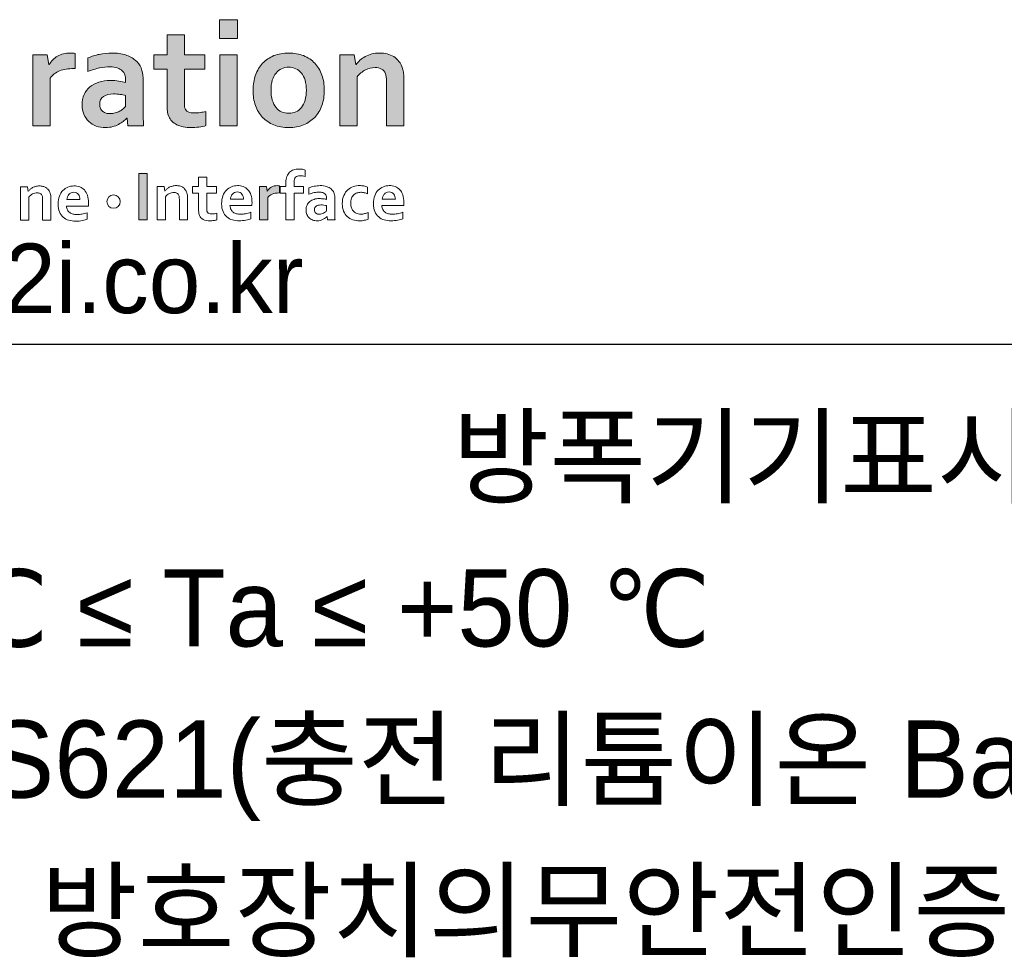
# Model space of a CAD drawing. Header units: millimetres. Extents: x 0 to 1189, y 0 to 841.
# Tile 25 of 50: x 801 to 816, y 448 to 462. Entities that reach past the tile are written whole.
import ezdxf

# ---------------------------------------------------------------- set-up
doc = ezdxf.new("R2010")
doc.units = ezdxf.units.MM
doc.header["$LTSCALE"] = 65.395
doc.layers.get('0').update_dxf_attribs({"linetype": 'CONTINUOUS'})
doc.layers.add('레이어 1', color=7, linetype='CONTINUOUS')
doc.styles.get("Standard").update_dxf_attribs({"font": 'gothic.ttf'})

msp = doc.modelspace()

# ---------------------------------------------------------------- hatches: boundary and pattern name
at = {"layer": '레이어 1'}
h = msp.add_hatch(color=256, dxfattribs=at)
h.dxf.hatch_style = 2
h.paths.add_polyline_path([(804.53, 462.499), (804.807, 462.499), (804.807, 462.213), (804.53, 462.213)])
h = msp.add_hatch(color=256, dxfattribs=at)
h.dxf.hatch_style = 2
edge = h.paths.add_edge_path()
edge.add_spline(control_points=[(804.324, 460.888), (804.295, 460.879), (804.259, 460.873), (804.218, 460.866), (804.177, 460.861), (804.138, 460.859), (804.103, 460.859), (804.013, 460.859), (803.939, 460.873), (803.881, 460.901), (803.823, 460.931), (803.782, 460.974), (803.759, 461.029), (803.741, 461.068), (803.733, 461.122), (803.733, 461.189), (803.733, 461.189), (803.733, 461.749), (803.733, 461.749), (803.733, 461.749), (803.532, 461.749), (803.532, 461.749), (803.532, 461.749), (803.532, 461.966), (803.532, 461.966), (803.532, 461.966), (803.733, 461.966), (803.733, 461.966), (803.733, 461.966), (803.733, 462.267), (803.733, 462.267), (803.733, 462.267), (803.997, 462.267), (803.997, 462.267), (803.997, 462.267), (803.997, 461.966), (803.997, 461.966), (803.997, 461.966), (804.309, 461.966), (804.309, 461.966), (804.309, 461.966), (804.309, 461.749), (804.309, 461.749), (804.309, 461.749), (803.997, 461.749), (803.997, 461.749), (803.997, 461.749), (803.997, 461.223), (803.997, 461.223), (803.997, 461.182), (804.003, 461.151), (804.016, 461.131), (804.039, 461.097), (804.082, 461.08), (804.148, 461.08), (804.179, 461.08), (804.209, 461.083), (804.239, 461.088), (804.269, 461.092), (804.297, 461.097), (804.324, 461.104), (804.324, 461.104), (804.324, 460.888), (804.324, 460.888)], knot_values=[0, 0, 0, 0, 1, 1, 1, 2, 2, 2, 3, 3, 3, 4, 4, 4, 5, 5, 5, 6, 6, 6, 7, 7, 7, 8, 8, 8, 9, 9, 9, 10, 10, 10, 11, 11, 11, 12, 12, 12, 13, 13, 13, 14, 14, 14, 15, 15, 15, 16, 16, 16, 17, 17, 17, 18, 18, 18, 19, 19, 19, 20, 20, 20, 21, 21, 21, 21], degree=3, periodic=0)
h = msp.add_hatch(color=256, dxfattribs=at)
h.dxf.hatch_style = 2
edge = h.paths.add_edge_path()
edge.add_spline(control_points=[(802.335, 461.756), (802.335, 461.756), (802.313, 461.756), (802.313, 461.756), (802.232, 461.756), (802.161, 461.744), (802.099, 461.721), (802.038, 461.696), (801.991, 461.659), (801.958, 461.61), (801.958, 461.61), (801.958, 460.886), (801.958, 460.886), (801.958, 460.886), (801.693, 460.886), (801.693, 460.886), (801.693, 460.886), (801.693, 461.966), (801.693, 461.966), (801.693, 461.966), (801.912, 461.966), (801.912, 461.966), (801.912, 461.966), (801.936, 461.816), (801.936, 461.816), (801.936, 461.816), (801.941, 461.816), (801.941, 461.816), (801.973, 461.87), (802.015, 461.913), (802.069, 461.946), (802.124, 461.976), (802.19, 461.992), (802.266, 461.992), (802.293, 461.992), (802.316, 461.99), (802.335, 461.987), (802.335, 461.987), (802.335, 461.756), (802.335, 461.756)], knot_values=[0, 0, 0, 0, 1, 1, 1, 2, 2, 2, 3, 3, 3, 4, 4, 4, 5, 5, 5, 6, 6, 6, 7, 7, 7, 8, 8, 8, 9, 9, 9, 10, 10, 10, 11, 11, 11, 12, 12, 12, 13, 13, 13, 13], degree=3, periodic=0)
h = msp.add_hatch(color=256, dxfattribs=at)
h.dxf.hatch_style = 2
edge = h.paths.add_edge_path()
edge.add_spline(control_points=[(803.126, 461.001), (803.126, 461.001), (803.121, 461.001), (803.121, 461.001), (803.106, 460.985), (803.089, 460.969), (803.068, 460.953), (803.047, 460.936), (803.024, 460.922), (802.997, 460.907), (802.97, 460.892), (802.94, 460.881), (802.908, 460.873), (802.875, 460.863), (802.84, 460.859), (802.802, 460.859), (802.751, 460.859), (802.703, 460.866), (802.658, 460.882), (802.613, 460.898), (802.575, 460.922), (802.543, 460.952), (802.512, 460.981), (802.487, 461.017), (802.469, 461.06), (802.451, 461.103), (802.441, 461.151), (802.441, 461.204), (802.441, 461.262), (802.451, 461.314), (802.473, 461.359), (802.494, 461.406), (802.523, 461.445), (802.561, 461.476), (802.599, 461.508), (802.644, 461.532), (802.697, 461.549), (802.75, 461.566), (802.808, 461.574), (802.872, 461.574), (802.919, 461.574), (802.962, 461.571), (803.001, 461.566), (803.04, 461.56), (803.075, 461.553), (803.104, 461.545), (803.104, 461.545), (803.104, 461.588), (803.104, 461.588), (803.104, 461.614), (803.1, 461.637), (803.092, 461.661), (803.083, 461.684), (803.069, 461.705), (803.05, 461.723), (803.032, 461.742), (803.007, 461.756), (802.977, 461.767), (802.946, 461.777), (802.909, 461.783), (802.866, 461.783), (802.812, 461.783), (802.758, 461.777), (802.705, 461.765), (802.651, 461.753), (802.593, 461.735), (802.531, 461.712), (802.531, 461.712), (802.531, 461.918), (802.531, 461.918), (802.586, 461.941), (802.643, 461.96), (802.703, 461.972), (802.764, 461.985), (802.829, 461.992), (802.895, 461.992), (802.974, 461.992), (803.043, 461.983), (803.102, 461.963), (803.161, 461.945), (803.21, 461.918), (803.25, 461.883), (803.29, 461.85), (803.319, 461.81), (803.339, 461.765), (803.359, 461.717), (803.369, 461.668), (803.369, 461.614), (803.369, 461.614), (803.369, 461.207), (803.369, 461.207), (803.369, 461.135), (803.369, 461.075), (803.371, 461.024), (803.372, 460.972), (803.374, 460.927), (803.375, 460.886), (803.375, 460.886), (803.138, 460.886), (803.138, 460.886), (803.138, 460.886), (803.126, 461.001), (803.126, 461.001)], knot_values=[0, 0, 0, 0, 1, 1, 1, 2, 2, 2, 3, 3, 3, 4, 4, 4, 5, 5, 5, 6, 6, 6, 7, 7, 7, 8, 8, 8, 9, 9, 9, 10, 10, 10, 11, 11, 11, 12, 12, 12, 13, 13, 13, 14, 14, 14, 15, 15, 15, 16, 16, 16, 17, 17, 17, 18, 18, 18, 19, 19, 19, 20, 20, 20, 21, 21, 21, 22, 22, 22, 23, 23, 23, 24, 24, 24, 25, 25, 25, 26, 26, 26, 27, 27, 27, 28, 28, 28, 29, 29, 29, 30, 30, 30, 31, 31, 31, 32, 32, 32, 33, 33, 33, 34, 34, 34, 34], degree=3, periodic=0)
edge = h.paths.add_edge_path()
edge.add_spline(control_points=[(803.104, 461.346), (803.079, 461.352), (803.05, 461.358), (803.018, 461.363), (802.985, 461.367), (802.952, 461.37), (802.919, 461.37), (802.854, 461.37), (802.803, 461.356), (802.766, 461.33), (802.728, 461.306), (802.709, 461.266), (802.709, 461.214), (802.709, 461.189), (802.714, 461.168), (802.722, 461.15), (802.73, 461.131), (802.742, 461.116), (802.756, 461.104), (802.772, 461.093), (802.789, 461.084), (802.808, 461.077), (802.827, 461.071), (802.847, 461.07), (802.869, 461.07), (802.895, 461.07), (802.921, 461.072), (802.944, 461.08), (802.968, 461.086), (802.99, 461.096), (803.01, 461.106), (803.031, 461.117), (803.048, 461.128), (803.064, 461.142), (803.081, 461.156), (803.093, 461.169), (803.104, 461.181), (803.104, 461.181), (803.104, 461.346), (803.104, 461.346)], knot_values=[0, 0, 0, 0, 1, 1, 1, 2, 2, 2, 3, 3, 3, 4, 4, 4, 5, 5, 5, 6, 6, 6, 7, 7, 7, 8, 8, 8, 9, 9, 9, 10, 10, 10, 11, 11, 11, 12, 12, 12, 13, 13, 13, 13], degree=3, periodic=0)
h = msp.add_hatch(color=256, dxfattribs=at)
h.dxf.hatch_style = 2
h.paths.add_polyline_path([(804.537, 461.966), (804.801, 461.966), (804.801, 460.886), (804.537, 460.886)])
h = msp.add_hatch(color=256, dxfattribs=at)
h.dxf.hatch_style = 2
edge = h.paths.add_edge_path()
edge.add_spline(control_points=[(806.126, 461.426), (806.126, 461.341), (806.114, 461.264), (806.088, 461.194), (806.063, 461.123), (806.027, 461.064), (805.98, 461.014), (805.933, 460.965), (805.877, 460.927), (805.809, 460.899), (805.742, 460.873), (805.668, 460.859), (805.586, 460.859), (805.501, 460.859), (805.425, 460.873), (805.357, 460.899), (805.29, 460.927), (805.234, 460.965), (805.186, 461.014), (805.139, 461.064), (805.104, 461.123), (805.079, 461.194), (805.054, 461.264), (805.042, 461.341), (805.042, 461.426), (805.042, 461.51), (805.054, 461.587), (805.08, 461.657), (805.105, 461.727), (805.141, 461.787), (805.188, 461.836), (805.235, 461.886), (805.292, 461.924), (805.359, 461.952), (805.426, 461.979), (805.501, 461.992), (805.583, 461.992), (805.668, 461.992), (805.744, 461.979), (805.811, 461.952), (805.878, 461.924), (805.935, 461.886), (805.982, 461.836), (806.028, 461.787), (806.064, 461.727), (806.089, 461.657), (806.114, 461.587), (806.126, 461.51), (806.126, 461.426)], knot_values=[0, 0, 0, 0, 1, 1, 1, 2, 2, 2, 3, 3, 3, 4, 4, 4, 5, 5, 5, 6, 6, 6, 7, 7, 7, 8, 8, 8, 9, 9, 9, 10, 10, 10, 11, 11, 11, 12, 12, 12, 13, 13, 13, 14, 14, 14, 15, 15, 15, 16, 16, 16, 16], degree=3, periodic=0)
edge = h.paths.add_edge_path()
edge.add_spline(control_points=[(805.853, 461.426), (805.853, 461.482), (805.847, 461.532), (805.833, 461.577), (805.82, 461.621), (805.802, 461.657), (805.778, 461.687), (805.754, 461.716), (805.726, 461.739), (805.692, 461.754), (805.659, 461.769), (805.622, 461.776), (805.583, 461.776), (805.544, 461.776), (805.509, 461.769), (805.476, 461.754), (805.443, 461.739), (805.414, 461.716), (805.391, 461.687), (805.367, 461.657), (805.348, 461.621), (805.335, 461.577), (805.321, 461.532), (805.315, 461.482), (805.315, 461.426), (805.315, 461.368), (805.321, 461.318), (805.335, 461.274), (805.348, 461.23), (805.367, 461.194), (805.391, 461.164), (805.415, 461.135), (805.443, 461.112), (805.477, 461.097), (805.509, 461.082), (805.546, 461.075), (805.586, 461.075), (805.625, 461.075), (805.66, 461.082), (805.693, 461.097), (805.726, 461.112), (805.754, 461.135), (805.778, 461.164), (805.802, 461.194), (805.82, 461.23), (805.833, 461.274), (805.847, 461.318), (805.853, 461.368), (805.853, 461.426)], knot_values=[0, 0, 0, 0, 1, 1, 1, 2, 2, 2, 3, 3, 3, 4, 4, 4, 5, 5, 5, 6, 6, 6, 7, 7, 7, 8, 8, 8, 9, 9, 9, 10, 10, 10, 11, 11, 11, 12, 12, 12, 13, 13, 13, 14, 14, 14, 15, 15, 15, 16, 16, 16, 16], degree=3, periodic=0)
h = msp.add_hatch(color=256, dxfattribs=at)
h.dxf.hatch_style = 2
edge = h.paths.add_edge_path()
edge.add_spline(control_points=[(806.603, 461.816), (806.603, 461.816), (806.608, 461.816), (806.608, 461.816), (806.623, 461.837), (806.642, 461.86), (806.666, 461.881), (806.69, 461.903), (806.718, 461.921), (806.748, 461.938), (806.778, 461.954), (806.812, 461.967), (806.849, 461.978), (806.886, 461.987), (806.925, 461.992), (806.966, 461.992), (807.006, 461.992), (807.044, 461.987), (807.081, 461.979), (807.117, 461.97), (807.151, 461.955), (807.181, 461.937), (807.211, 461.918), (807.239, 461.894), (807.261, 461.864), (807.286, 461.834), (807.304, 461.798), (807.317, 461.756), (807.325, 461.734), (807.33, 461.707), (807.332, 461.681), (807.335, 461.653), (807.337, 461.622), (807.337, 461.587), (807.337, 461.587), (807.337, 460.886), (807.337, 460.886), (807.337, 460.886), (807.072, 460.886), (807.072, 460.886), (807.072, 460.886), (807.072, 461.546), (807.072, 461.546), (807.072, 461.574), (807.071, 461.599), (807.068, 461.621), (807.067, 461.64), (807.062, 461.659), (807.057, 461.674), (807.043, 461.709), (807.023, 461.734), (806.996, 461.749), (806.969, 461.763), (806.936, 461.771), (806.897, 461.771), (806.846, 461.771), (806.797, 461.758), (806.75, 461.735), (806.703, 461.71), (806.661, 461.676), (806.624, 461.629), (806.624, 461.629), (806.624, 460.886), (806.624, 460.886), (806.624, 460.886), (806.361, 460.886), (806.361, 460.886), (806.361, 460.886), (806.361, 461.966), (806.361, 461.966), (806.361, 461.966), (806.578, 461.966), (806.578, 461.966), (806.578, 461.966), (806.603, 461.816), (806.603, 461.816)], knot_values=[0, 0, 0, 0, 1, 1, 1, 2, 2, 2, 3, 3, 3, 4, 4, 4, 5, 5, 5, 6, 6, 6, 7, 7, 7, 8, 8, 8, 9, 9, 9, 10, 10, 10, 11, 11, 11, 12, 12, 12, 13, 13, 13, 14, 14, 14, 15, 15, 15, 16, 16, 16, 17, 17, 17, 18, 18, 18, 19, 19, 19, 20, 20, 20, 21, 21, 21, 22, 22, 22, 23, 23, 23, 24, 24, 24, 25, 25, 25, 25], degree=3, periodic=0)
h = msp.add_hatch(color=256, dxfattribs=at)
h.dxf.hatch_style = 2
h.paths.add_polyline_path([(803.303, 459.454), (803.303, 460.158), (803.432, 460.158), (803.432, 459.454)])
h = msp.add_hatch(color=256, dxfattribs=at)
h.dxf.hatch_style = 2
edge = h.paths.add_edge_path()
edge.add_spline(control_points=[(805.444, 459.864), (805.444, 459.864), (805.434, 459.864), (805.434, 459.864), (805.396, 459.864), (805.362, 459.859), (805.333, 459.847), (805.305, 459.836), (805.282, 459.819), (805.266, 459.795), (805.266, 459.795), (805.266, 459.454), (805.266, 459.454), (805.266, 459.454), (805.142, 459.454), (805.142, 459.454), (805.142, 459.454), (805.142, 459.963), (805.142, 459.963), (805.142, 459.963), (805.244, 459.963), (805.244, 459.963), (805.244, 459.963), (805.256, 459.893), (805.256, 459.893), (805.256, 459.893), (805.259, 459.893), (805.259, 459.893), (805.273, 459.918), (805.293, 459.939), (805.319, 459.954), (805.345, 459.969), (805.376, 459.976), (805.412, 459.976), (805.425, 459.976), (805.436, 459.974), (805.444, 459.974), (805.444, 459.974), (805.444, 459.864), (805.444, 459.864)], knot_values=[0, 0, 0, 0, 1, 1, 1, 2, 2, 2, 3, 3, 3, 4, 4, 4, 5, 5, 5, 6, 6, 6, 7, 7, 7, 8, 8, 8, 9, 9, 9, 10, 10, 10, 11, 11, 11, 12, 12, 12, 13, 13, 13, 13], degree=3, periodic=0)

# ---------------------------------------------------------------- linework, layer by layer
msp.add_line((786.238, 457.565), (834.238, 457.565))
at = {"layer": '레이어 1', "lineweight": 0}
for p, q in [((803.303, 459.454), (803.303, 460.158)), ((803.303, 460.158), (803.432, 460.158)), ((803.432, 460.158), (803.432, 459.454)), ((803.432, 459.454), (803.303, 459.454))]:
    msp.add_line(p, q, dxfattribs=at)
for points in [[(804.53, 462.499), (804.807, 462.499), (804.807, 462.213), (804.53, 462.213), (804.53, 462.499)], [(804.537, 461.966), (804.801, 461.966), (804.801, 460.886), (804.537, 460.886), (804.537, 461.966)]]:
    msp.add_lwpolyline(points, dxfattribs=at)
for points, knots in [([(804.324, 460.888), (804.295, 460.879), (804.259, 460.873), (804.218, 460.866), (804.177, 460.861), (804.138, 460.859), (804.103, 460.859), (804.013, 460.859), (803.939, 460.873), (803.881, 460.901), (803.823, 460.931), (803.782, 460.974), (803.759, 461.029), (803.741, 461.068), (803.733, 461.122), (803.733, 461.189), (803.733, 461.189), (803.733, 461.749), (803.733, 461.749), (803.733, 461.749), (803.532, 461.749), (803.532, 461.749), (803.532, 461.749), (803.532, 461.966), (803.532, 461.966), (803.532, 461.966), (803.733, 461.966), (803.733, 461.966), (803.733, 461.966), (803.733, 462.267), (803.733, 462.267), (803.733, 462.267), (803.997, 462.267), (803.997, 462.267), (803.997, 462.267), (803.997, 461.966), (803.997, 461.966), (803.997, 461.966), (804.309, 461.966), (804.309, 461.966), (804.309, 461.966), (804.309, 461.749), (804.309, 461.749), (804.309, 461.749), (803.997, 461.749), (803.997, 461.749), (803.997, 461.749), (803.997, 461.223), (803.997, 461.223), (803.997, 461.182), (804.003, 461.151), (804.016, 461.131), (804.039, 461.097), (804.082, 461.08), (804.148, 461.08), (804.179, 461.08), (804.209, 461.083), (804.239, 461.088), (804.269, 461.092), (804.297, 461.097), (804.324, 461.104), (804.324, 461.104), (804.324, 460.888), (804.324, 460.888)], [0, 0, 0, 0, 1, 1, 1, 2, 2, 2, 3, 3, 3, 4, 4, 4, 5, 5, 5, 6, 6, 6, 7, 7, 7, 8, 8, 8, 9, 9, 9, 10, 10, 10, 11, 11, 11, 12, 12, 12, 13, 13, 13, 14, 14, 14, 15, 15, 15, 16, 16, 16, 17, 17, 17, 18, 18, 18, 19, 19, 19, 20, 20, 20, 21, 21, 21, 21]), ([(802.335, 461.756), (802.335, 461.756), (802.313, 461.756), (802.313, 461.756), (802.232, 461.756), (802.161, 461.744), (802.099, 461.721), (802.038, 461.696), (801.991, 461.659), (801.958, 461.61), (801.958, 461.61), (801.958, 460.886), (801.958, 460.886), (801.958, 460.886), (801.693, 460.886), (801.693, 460.886), (801.693, 460.886), (801.693, 461.966), (801.693, 461.966), (801.693, 461.966), (801.912, 461.966), (801.912, 461.966), (801.912, 461.966), (801.936, 461.816), (801.936, 461.816), (801.936, 461.816), (801.941, 461.816), (801.941, 461.816), (801.973, 461.87), (802.015, 461.913), (802.069, 461.946), (802.124, 461.976), (802.19, 461.992), (802.266, 461.992), (802.293, 461.992), (802.316, 461.99), (802.335, 461.987), (802.335, 461.987), (802.335, 461.756), (802.335, 461.756)], [0, 0, 0, 0, 1, 1, 1, 2, 2, 2, 3, 3, 3, 4, 4, 4, 5, 5, 5, 6, 6, 6, 7, 7, 7, 8, 8, 8, 9, 9, 9, 10, 10, 10, 11, 11, 11, 12, 12, 12, 13, 13, 13, 13]), ([(803.126, 461.001), (803.126, 461.001), (803.121, 461.001), (803.121, 461.001), (803.106, 460.985), (803.089, 460.969), (803.068, 460.953), (803.047, 460.936), (803.024, 460.922), (802.997, 460.907), (802.97, 460.892), (802.94, 460.881), (802.908, 460.873), (802.875, 460.863), (802.84, 460.859), (802.802, 460.859), (802.751, 460.859), (802.703, 460.866), (802.658, 460.882), (802.613, 460.898), (802.575, 460.922), (802.543, 460.952), (802.512, 460.981), (802.487, 461.017), (802.469, 461.06), (802.451, 461.103), (802.441, 461.151), (802.441, 461.204), (802.441, 461.262), (802.451, 461.314), (802.473, 461.359), (802.494, 461.406), (802.523, 461.445), (802.561, 461.476), (802.599, 461.508), (802.644, 461.532), (802.697, 461.549), (802.75, 461.566), (802.808, 461.574), (802.872, 461.574), (802.919, 461.574), (802.962, 461.571), (803.001, 461.566), (803.04, 461.56), (803.075, 461.553), (803.104, 461.545), (803.104, 461.545), (803.104, 461.588), (803.104, 461.588), (803.104, 461.614), (803.1, 461.637), (803.092, 461.661), (803.083, 461.684), (803.069, 461.705), (803.05, 461.723), (803.032, 461.742), (803.007, 461.756), (802.977, 461.767), (802.946, 461.777), (802.909, 461.783), (802.866, 461.783), (802.812, 461.783), (802.758, 461.777), (802.705, 461.765), (802.651, 461.753), (802.593, 461.735), (802.531, 461.712), (802.531, 461.712), (802.531, 461.918), (802.531, 461.918), (802.586, 461.941), (802.643, 461.96), (802.703, 461.972), (802.764, 461.985), (802.829, 461.992), (802.895, 461.992), (802.974, 461.992), (803.043, 461.983), (803.102, 461.963), (803.161, 461.945), (803.21, 461.918), (803.25, 461.883), (803.29, 461.85), (803.319, 461.81), (803.339, 461.765), (803.359, 461.717), (803.369, 461.668), (803.369, 461.614), (803.369, 461.614), (803.369, 461.207), (803.369, 461.207), (803.369, 461.135), (803.369, 461.075), (803.371, 461.024), (803.372, 460.972), (803.374, 460.927), (803.375, 460.886), (803.375, 460.886), (803.138, 460.886), (803.138, 460.886), (803.138, 460.886), (803.126, 461.001), (803.126, 461.001)], [0, 0, 0, 0, 1, 1, 1, 2, 2, 2, 3, 3, 3, 4, 4, 4, 5, 5, 5, 6, 6, 6, 7, 7, 7, 8, 8, 8, 9, 9, 9, 10, 10, 10, 11, 11, 11, 12, 12, 12, 13, 13, 13, 14, 14, 14, 15, 15, 15, 16, 16, 16, 17, 17, 17, 18, 18, 18, 19, 19, 19, 20, 20, 20, 21, 21, 21, 22, 22, 22, 23, 23, 23, 24, 24, 24, 25, 25, 25, 26, 26, 26, 27, 27, 27, 28, 28, 28, 29, 29, 29, 30, 30, 30, 31, 31, 31, 32, 32, 32, 33, 33, 33, 34, 34, 34, 34]), ([(806.126, 461.426), (806.126, 461.341), (806.114, 461.264), (806.088, 461.194), (806.063, 461.123), (806.027, 461.064), (805.98, 461.014), (805.933, 460.965), (805.877, 460.927), (805.809, 460.899), (805.742, 460.873), (805.668, 460.859), (805.586, 460.859), (805.501, 460.859), (805.425, 460.873), (805.357, 460.899), (805.29, 460.927), (805.234, 460.965), (805.186, 461.014), (805.139, 461.064), (805.104, 461.123), (805.079, 461.194), (805.054, 461.264), (805.042, 461.341), (805.042, 461.426), (805.042, 461.51), (805.054, 461.587), (805.08, 461.657), (805.105, 461.727), (805.141, 461.787), (805.188, 461.836), (805.235, 461.886), (805.292, 461.924), (805.359, 461.952), (805.426, 461.979), (805.501, 461.992), (805.583, 461.992), (805.668, 461.992), (805.744, 461.979), (805.811, 461.952), (805.878, 461.924), (805.935, 461.886), (805.982, 461.836), (806.028, 461.787), (806.064, 461.727), (806.089, 461.657), (806.114, 461.587), (806.126, 461.51), (806.126, 461.426)], [0, 0, 0, 0, 1, 1, 1, 2, 2, 2, 3, 3, 3, 4, 4, 4, 5, 5, 5, 6, 6, 6, 7, 7, 7, 8, 8, 8, 9, 9, 9, 10, 10, 10, 11, 11, 11, 12, 12, 12, 13, 13, 13, 14, 14, 14, 15, 15, 15, 16, 16, 16, 16]), ([(806.603, 461.816), (806.603, 461.816), (806.608, 461.816), (806.608, 461.816), (806.623, 461.837), (806.642, 461.86), (806.666, 461.881), (806.69, 461.903), (806.718, 461.921), (806.748, 461.938), (806.778, 461.954), (806.812, 461.967), (806.849, 461.978), (806.886, 461.987), (806.925, 461.992), (806.966, 461.992), (807.006, 461.992), (807.044, 461.987), (807.081, 461.979), (807.117, 461.97), (807.151, 461.955), (807.181, 461.937), (807.211, 461.918), (807.239, 461.894), (807.261, 461.864), (807.286, 461.834), (807.304, 461.798), (807.317, 461.756), (807.325, 461.734), (807.33, 461.707), (807.332, 461.681), (807.335, 461.653), (807.337, 461.622), (807.337, 461.587), (807.337, 461.587), (807.337, 460.886), (807.337, 460.886), (807.337, 460.886), (807.072, 460.886), (807.072, 460.886), (807.072, 460.886), (807.072, 461.546), (807.072, 461.546), (807.072, 461.574), (807.071, 461.599), (807.068, 461.621), (807.067, 461.64), (807.062, 461.659), (807.057, 461.674), (807.043, 461.709), (807.023, 461.734), (806.996, 461.749), (806.969, 461.763), (806.936, 461.771), (806.897, 461.771), (806.846, 461.771), (806.797, 461.758), (806.75, 461.735), (806.703, 461.71), (806.661, 461.676), (806.624, 461.629), (806.624, 461.629), (806.624, 460.886), (806.624, 460.886), (806.624, 460.886), (806.361, 460.886), (806.361, 460.886), (806.361, 460.886), (806.361, 461.966), (806.361, 461.966), (806.361, 461.966), (806.578, 461.966), (806.578, 461.966), (806.578, 461.966), (806.603, 461.816), (806.603, 461.816)], [0, 0, 0, 0, 1, 1, 1, 2, 2, 2, 3, 3, 3, 4, 4, 4, 5, 5, 5, 6, 6, 6, 7, 7, 7, 8, 8, 8, 9, 9, 9, 10, 10, 10, 11, 11, 11, 12, 12, 12, 13, 13, 13, 14, 14, 14, 15, 15, 15, 16, 16, 16, 17, 17, 17, 18, 18, 18, 19, 19, 19, 20, 20, 20, 21, 21, 21, 22, 22, 22, 23, 23, 23, 24, 24, 24, 25, 25, 25, 25]), ([(805.853, 461.426), (805.853, 461.482), (805.847, 461.532), (805.833, 461.577), (805.82, 461.621), (805.802, 461.657), (805.778, 461.687), (805.754, 461.716), (805.726, 461.739), (805.692, 461.754), (805.659, 461.769), (805.622, 461.776), (805.583, 461.776), (805.544, 461.776), (805.509, 461.769), (805.476, 461.754), (805.443, 461.739), (805.414, 461.716), (805.391, 461.687), (805.367, 461.657), (805.348, 461.621), (805.335, 461.577), (805.321, 461.532), (805.315, 461.482), (805.315, 461.426), (805.315, 461.368), (805.321, 461.318), (805.335, 461.274), (805.348, 461.23), (805.367, 461.194), (805.391, 461.164), (805.415, 461.135), (805.443, 461.112), (805.477, 461.097), (805.509, 461.082), (805.546, 461.075), (805.586, 461.075), (805.625, 461.075), (805.66, 461.082), (805.693, 461.097), (805.726, 461.112), (805.754, 461.135), (805.778, 461.164), (805.802, 461.194), (805.82, 461.23), (805.833, 461.274), (805.847, 461.318), (805.853, 461.368), (805.853, 461.426)], [0, 0, 0, 0, 1, 1, 1, 2, 2, 2, 3, 3, 3, 4, 4, 4, 5, 5, 5, 6, 6, 6, 7, 7, 7, 8, 8, 8, 9, 9, 9, 10, 10, 10, 11, 11, 11, 12, 12, 12, 13, 13, 13, 14, 14, 14, 15, 15, 15, 16, 16, 16, 16]), ([(803.104, 461.346), (803.079, 461.352), (803.05, 461.358), (803.018, 461.363), (802.985, 461.367), (802.952, 461.37), (802.919, 461.37), (802.854, 461.37), (802.803, 461.356), (802.766, 461.33), (802.728, 461.306), (802.709, 461.266), (802.709, 461.214), (802.709, 461.189), (802.714, 461.168), (802.722, 461.15), (802.73, 461.131), (802.742, 461.116), (802.756, 461.104), (802.772, 461.093), (802.789, 461.084), (802.808, 461.077), (802.827, 461.071), (802.847, 461.07), (802.869, 461.07), (802.895, 461.07), (802.921, 461.072), (802.944, 461.08), (802.968, 461.086), (802.99, 461.096), (803.01, 461.106), (803.031, 461.117), (803.048, 461.128), (803.064, 461.142), (803.081, 461.156), (803.093, 461.169), (803.104, 461.181), (803.104, 461.181), (803.104, 461.346), (803.104, 461.346)], [0, 0, 0, 0, 1, 1, 1, 2, 2, 2, 3, 3, 3, 4, 4, 4, 5, 5, 5, 6, 6, 6, 7, 7, 7, 8, 8, 8, 9, 9, 9, 10, 10, 10, 11, 11, 11, 12, 12, 12, 13, 13, 13, 13]), ([(805.661, 460.217), (805.685, 460.225), (805.711, 460.228), (805.74, 460.228), (805.758, 460.228), (805.775, 460.227), (805.792, 460.224)], [20, 20, 20, 20, 21, 21, 21, 22, 22, 22, 22]), ([(805.795, 460.123), (805.78, 460.125), (805.766, 460.126), (805.754, 460.126), (805.739, 460.126), (805.727, 460.124), (805.716, 460.122)], [1, 1, 1, 1, 2, 2, 2, 3, 3, 3, 3]), ([(801.62, 459.887), (801.62, 459.887), (801.622, 459.887), (801.622, 459.887), (801.629, 459.897), (801.638, 459.907), (801.65, 459.918), (801.661, 459.928), (801.674, 459.937), (801.688, 459.945), (801.702, 459.953), (801.718, 459.958), (801.735, 459.963), (801.753, 459.968), (801.771, 459.971), (801.791, 459.971), (801.81, 459.971), (801.828, 459.968), (801.845, 459.963), (801.863, 459.96), (801.878, 459.954), (801.892, 459.945), (801.907, 459.936), (801.919, 459.924), (801.931, 459.91), (801.941, 459.895), (801.95, 459.879), (801.956, 459.859), (801.96, 459.848), (801.962, 459.836), (801.964, 459.824), (801.965, 459.811), (801.966, 459.796), (801.966, 459.779), (801.966, 459.779), (801.966, 459.448), (801.966, 459.448), (801.966, 459.448), (801.841, 459.448), (801.841, 459.448), (801.841, 459.448), (801.841, 459.76), (801.841, 459.76), (801.841, 459.774), (801.841, 459.784), (801.84, 459.795), (801.839, 459.805), (801.836, 459.813), (801.833, 459.821), (801.827, 459.837), (801.818, 459.848), (801.805, 459.855), (801.791, 459.862), (801.777, 459.865), (801.758, 459.865), (801.735, 459.865), (801.711, 459.861), (801.689, 459.849), (801.667, 459.837), (801.647, 459.821), (801.63, 459.799), (801.63, 459.799), (801.63, 459.448), (801.63, 459.448), (801.63, 459.448), (801.505, 459.448), (801.505, 459.448), (801.505, 459.448), (801.505, 459.957), (801.505, 459.957), (801.505, 459.957), (801.609, 459.957), (801.609, 459.957), (801.609, 459.957), (801.62, 459.887), (801.62, 459.887)], [0, 0, 0, 0, 1, 1, 1, 2, 2, 2, 3, 3, 3, 4, 4, 4, 5, 5, 5, 6, 6, 6, 7, 7, 7, 8, 8, 8, 9, 9, 9, 10, 10, 10, 11, 11, 11, 12, 12, 12, 13, 13, 13, 14, 14, 14, 15, 15, 15, 16, 16, 16, 17, 17, 17, 18, 18, 18, 19, 19, 19, 20, 20, 20, 21, 21, 21, 22, 22, 22, 23, 23, 23, 24, 24, 24, 25, 25, 25, 25]), ([(802.364, 459.536), (802.389, 459.536), (802.414, 459.539), (802.44, 459.543), (802.467, 459.548), (802.493, 459.556), (802.52, 459.564), (802.52, 459.564), (802.52, 459.464), (802.52, 459.464), (802.504, 459.458), (802.48, 459.451), (802.446, 459.445), (802.413, 459.438), (802.378, 459.435), (802.342, 459.435), (802.306, 459.435), (802.272, 459.439), (802.24, 459.45), (802.207, 459.459), (802.178, 459.474), (802.155, 459.494), (802.13, 459.515), (802.112, 459.541), (802.097, 459.575), (802.083, 459.608), (802.076, 459.648), (802.076, 459.695), (802.076, 459.74), (802.083, 459.782), (802.096, 459.816), (802.109, 459.85), (802.127, 459.88), (802.15, 459.902), (802.172, 459.925), (802.198, 459.942), (802.226, 459.954), (802.256, 459.965), (802.285, 459.971), (802.316, 459.971), (802.348, 459.971), (802.378, 459.966), (802.406, 459.955), (802.432, 459.946), (802.456, 459.931), (802.476, 459.91), (802.496, 459.889), (802.51, 459.861), (802.522, 459.829), (802.533, 459.795), (802.538, 459.757), (802.538, 459.711), (802.538, 459.694), (802.537, 459.678), (802.537, 459.665), (802.537, 459.665), (802.203, 459.665), (802.203, 459.665), (802.205, 459.643), (802.21, 459.623), (802.219, 459.606), (802.227, 459.589), (802.239, 459.576), (802.253, 459.565), (802.268, 459.556), (802.284, 459.548), (802.304, 459.542), (802.322, 459.539), (802.342, 459.536), (802.364, 459.536)], [0, 0, 0, 0, 1, 1, 1, 2, 2, 2, 3, 3, 3, 4, 4, 4, 5, 5, 5, 6, 6, 6, 7, 7, 7, 8, 8, 8, 9, 9, 9, 10, 10, 10, 11, 11, 11, 12, 12, 12, 13, 13, 13, 14, 14, 14, 15, 15, 15, 16, 16, 16, 17, 17, 17, 18, 18, 18, 19, 19, 19, 20, 20, 20, 21, 21, 21, 22, 22, 22, 23, 23, 23, 23]), ([(803.815, 459.969), (803.832, 459.973), (803.851, 459.976), (803.871, 459.976), (803.89, 459.976), (803.907, 459.974), (803.924, 459.97)], [4, 4, 4, 4, 5, 5, 5, 6, 6, 6, 6]), ([(804.714, 459.958), (804.743, 459.97), (804.773, 459.976), (804.804, 459.976), (804.836, 459.976), (804.866, 459.971), (804.893, 459.961)], [12, 12, 12, 12, 13, 13, 13, 14, 14, 14, 14]), ([(805.319, 459.954), (805.345, 459.969), (805.376, 459.976), (805.412, 459.976), (805.425, 459.976), (805.436, 459.974), (805.444, 459.974)], [10, 10, 10, 10, 11, 11, 11, 12, 12, 12, 12]), ([(806.569, 459.96), (806.6, 459.971), (806.631, 459.976), (806.661, 459.976), (806.684, 459.976), (806.706, 459.974), (806.727, 459.97)], [9, 9, 9, 9, 10, 10, 10, 11, 11, 11, 11]), ([(807.024, 459.958), (807.053, 459.97), (807.083, 459.976), (807.114, 459.976), (807.146, 459.976), (807.176, 459.971), (807.203, 459.961)], [12, 12, 12, 12, 13, 13, 13, 14, 14, 14, 14]), ([(802.314, 459.874), (802.299, 459.874), (802.285, 459.871), (802.273, 459.864), (802.26, 459.859), (802.249, 459.851), (802.241, 459.841), (802.232, 459.831), (802.224, 459.82), (802.22, 459.806), (802.214, 459.792), (802.211, 459.778), (802.208, 459.763), (802.208, 459.763), (802.409, 459.763), (802.409, 459.763), (802.409, 459.778), (802.407, 459.792), (802.403, 459.806), (802.399, 459.82), (802.393, 459.831), (802.386, 459.841), (802.377, 459.851), (802.367, 459.859), (802.356, 459.864), (802.345, 459.871), (802.33, 459.874), (802.314, 459.874)], [0, 0, 0, 0, 1, 1, 1, 2, 2, 2, 3, 3, 3, 4, 4, 4, 5, 5, 5, 6, 6, 6, 7, 7, 7, 8, 8, 8, 9, 9, 9, 9]), ([(803.021, 459.732), (803.021, 459.676), (802.976, 459.631), (802.921, 459.631), (802.864, 459.631), (802.819, 459.676), (802.819, 459.732), (802.819, 459.788), (802.864, 459.834), (802.921, 459.834), (802.976, 459.834), (803.021, 459.788), (803.021, 459.732)], [0, 0, 0, 0, 1, 1, 1, 2, 2, 2, 3, 3, 3, 4, 4, 4, 4]), ([(803.885, 459.861), (803.872, 459.868), (803.856, 459.871), (803.838, 459.871), (803.814, 459.871), (803.79, 459.865), (803.769, 459.854)], [17, 17, 17, 17, 18, 18, 18, 19, 19, 19, 19]), ([(804.585, 459.581), (804.571, 459.613), (804.564, 459.653), (804.564, 459.7), (804.564, 459.747), (804.571, 459.786), (804.583, 459.822)], [8, 8, 8, 8, 9, 9, 9, 10, 10, 10, 10]), ([(806.101, 459.869), (806.086, 459.876), (806.069, 459.877), (806.048, 459.877), (806.023, 459.877), (805.998, 459.875), (805.972, 459.869)], [19, 19, 19, 19, 20, 20, 20, 21, 21, 21, 21]), ([(806.419, 459.587), (806.406, 459.618), (806.399, 459.657), (806.399, 459.701), (806.399, 459.75), (806.407, 459.791), (806.423, 459.827)], [5, 5, 5, 5, 6, 6, 6, 7, 7, 7, 7]), ([(806.734, 459.868), (806.718, 459.873), (806.699, 459.874), (806.679, 459.874), (806.659, 459.874), (806.64, 459.871), (806.621, 459.864)], [14, 14, 14, 14, 15, 15, 15, 16, 16, 16, 16]), ([(806.895, 459.581), (806.881, 459.613), (806.873, 459.653), (806.873, 459.7), (806.873, 459.747), (806.88, 459.786), (806.893, 459.822)], [8, 8, 8, 8, 9, 9, 9, 10, 10, 10, 10]), ([(805.861, 459.537), (805.851, 459.556), (805.848, 459.579), (805.848, 459.604), (805.848, 459.631), (805.853, 459.656), (805.863, 459.677)], [8, 8, 8, 8, 9, 9, 9, 10, 10, 10, 10]), ([(805.969, 459.767), (805.993, 459.776), (806.021, 459.778), (806.051, 459.778), (806.074, 459.778), (806.093, 459.777), (806.112, 459.775)], [12, 12, 12, 12, 13, 13, 13, 14, 14, 14, 14]), ([(806.001, 459.665), (805.983, 459.652), (805.975, 459.634), (805.975, 459.608), (805.975, 459.597), (805.977, 459.587), (805.98, 459.579)], [3, 3, 3, 3, 4, 4, 4, 5, 5, 5, 5]), ([(806.119, 459.678), (806.104, 459.681), (806.089, 459.682), (806.074, 459.682), (806.042, 459.682), (806.019, 459.676), (806.001, 459.665)], [1, 1, 1, 1, 2, 2, 2, 3, 3, 3, 3]), ([(806.54, 459.783), (806.532, 459.761), (806.528, 459.734), (806.528, 459.703), (806.528, 459.681), (806.531, 459.66), (806.537, 459.64)], [18, 18, 18, 18, 19, 19, 19, 20, 20, 20, 20]), ([(804.347, 459.57), (804.358, 459.553), (804.378, 459.546), (804.41, 459.546), (804.424, 459.546), (804.439, 459.547), (804.453, 459.549)], [17, 17, 17, 17, 18, 18, 18, 19, 19, 19, 19]), ([(806.021, 459.544), (806.029, 459.541), (806.039, 459.54), (806.05, 459.54), (806.062, 459.54), (806.074, 459.542), (806.085, 459.546)], [7, 7, 7, 7, 8, 8, 8, 9, 9, 9, 9]), ([(806.611, 459.556), (806.63, 459.547), (806.651, 459.542), (806.678, 459.542), (806.7, 459.542), (806.721, 459.545), (806.739, 459.55)], [22, 22, 22, 22, 23, 23, 23, 24, 24, 24, 24]), ([(804.443, 459.445), (804.423, 459.442), (804.405, 459.441), (804.388, 459.441), (804.346, 459.441), (804.31, 459.447), (804.283, 459.462)], [1, 1, 1, 1, 2, 2, 2, 3, 3, 3, 3]), ([(804.934, 459.451), (804.901, 459.444), (804.866, 459.441), (804.83, 459.441), (804.795, 459.441), (804.76, 459.445), (804.727, 459.455)], [4, 4, 4, 4, 5, 5, 5, 6, 6, 6, 6]), ([(806.068, 459.446), (806.053, 459.443), (806.036, 459.441), (806.018, 459.441), (805.993, 459.441), (805.971, 459.445), (805.95, 459.452)], [4, 4, 4, 4, 5, 5, 5, 6, 6, 6, 6]), ([(806.734, 459.448), (806.711, 459.443), (806.688, 459.441), (806.662, 459.441), (806.625, 459.441), (806.59, 459.446), (806.559, 459.457)], [1, 1, 1, 1, 2, 2, 2, 3, 3, 3, 3]), ([(807.244, 459.451), (807.211, 459.444), (807.176, 459.441), (807.14, 459.441), (807.104, 459.441), (807.07, 459.445), (807.038, 459.455)], [4, 4, 4, 4, 5, 5, 5, 6, 6, 6, 6])]:
    msp.add_open_spline(points, degree=3, knots=knots, dxfattribs=at)
for points in [[(804.214, 459.963), (804.214, 459.963), (804.214, 460.106), (804.214, 460.106)], [(804.214, 460.106), (804.214, 460.106), (804.339, 460.106), (804.339, 460.106)], [(804.339, 460.106), (804.339, 460.106), (804.339, 459.963), (804.339, 459.963)], [(805.542, 460.024), (805.542, 460.059), (805.547, 460.091), (805.556, 460.116)], [(805.556, 460.116), (805.566, 460.141), (805.58, 460.164), (805.598, 460.179)], [(805.598, 460.179), (805.616, 460.196), (805.637, 460.208), (805.661, 460.217)], [(805.688, 460.105), (805.681, 460.097), (805.675, 460.086), (805.672, 460.074)], [(805.716, 460.122), (805.705, 460.118), (805.696, 460.113), (805.688, 460.105)], [(805.792, 460.224), (805.809, 460.221), (805.825, 460.218), (805.837, 460.213)], [(805.837, 460.115), (805.824, 460.117), (805.809, 460.121), (805.795, 460.123)], [(805.837, 460.213), (805.837, 460.213), (805.837, 460.115), (805.837, 460.115)], [(803.584, 459.454), (803.584, 459.454), (803.584, 459.963), (803.584, 459.963)], [(803.584, 459.963), (803.584, 459.963), (803.688, 459.963), (803.688, 459.963)], [(803.688, 459.963), (803.688, 459.963), (803.699, 459.893), (803.699, 459.893)], [(803.729, 459.924), (803.74, 459.934), (803.753, 459.943), (803.767, 459.95)], [(803.767, 459.95), (803.781, 459.957), (803.797, 459.963), (803.815, 459.969)], [(803.924, 459.97), (803.942, 459.966), (803.958, 459.958), (803.972, 459.95)], [(803.972, 459.95), (803.987, 459.942), (803.999, 459.929), (804.01, 459.914)], [(804.119, 459.861), (804.119, 459.861), (804.119, 459.963), (804.119, 459.963)], [(804.119, 459.963), (804.119, 459.963), (804.214, 459.963), (804.214, 459.963)], [(804.339, 459.963), (804.339, 459.963), (804.486, 459.963), (804.486, 459.963)], [(804.486, 459.963), (804.486, 459.963), (804.486, 459.861), (804.486, 459.861)], [(804.638, 459.907), (804.66, 459.931), (804.686, 459.948), (804.714, 459.958)], [(804.893, 459.961), (804.92, 459.952), (804.944, 459.936), (804.964, 459.914)], [(805.142, 459.454), (805.142, 459.454), (805.142, 459.963), (805.142, 459.963)], [(805.142, 459.963), (805.142, 459.963), (805.244, 459.963), (805.244, 459.963)], [(805.244, 459.963), (805.244, 459.963), (805.256, 459.893), (805.256, 459.893)], [(805.259, 459.893), (805.273, 459.918), (805.293, 459.939), (805.319, 459.954)], [(805.444, 459.974), (805.444, 459.974), (805.444, 459.864), (805.444, 459.864)], [(805.455, 459.861), (805.455, 459.861), (805.455, 459.963), (805.455, 459.963)], [(805.455, 459.963), (805.455, 459.963), (805.542, 459.963), (805.542, 459.963)], [(805.542, 459.963), (805.542, 459.963), (805.542, 460.024), (805.542, 460.024)], [(805.672, 460.074), (805.668, 460.063), (805.666, 460.048), (805.666, 460.03)], [(805.666, 460.03), (805.666, 460.03), (805.666, 459.963), (805.666, 459.963)], [(805.666, 459.963), (805.666, 459.963), (805.807, 459.963), (805.807, 459.963)], [(805.807, 459.963), (805.807, 459.963), (805.807, 459.861), (805.807, 459.861)], [(805.89, 459.941), (805.916, 459.952), (805.943, 459.961), (805.972, 459.966)], [(805.972, 459.966), (806.001, 459.972), (806.03, 459.975), (806.062, 459.976)], [(806.062, 459.976), (806.099, 459.976), (806.131, 459.972), (806.16, 459.962)], [(806.16, 459.962), (806.188, 459.953), (806.211, 459.941), (806.229, 459.925)], [(806.484, 459.912), (806.509, 459.934), (806.537, 459.95), (806.569, 459.96)], [(806.727, 459.97), (806.748, 459.966), (806.767, 459.96), (806.784, 459.954)], [(806.784, 459.954), (806.784, 459.954), (806.784, 459.852), (806.784, 459.852)], [(806.947, 459.907), (806.97, 459.931), (806.995, 459.948), (807.024, 459.958)], [(807.203, 459.961), (807.23, 459.952), (807.253, 459.936), (807.274, 459.914)], [(803.699, 459.893), (803.699, 459.893), (803.701, 459.893), (803.701, 459.893)], [(803.701, 459.893), (803.709, 459.903), (803.718, 459.912), (803.729, 459.924)], [(803.769, 459.854), (803.746, 459.843), (803.726, 459.827), (803.709, 459.805)], [(803.709, 459.805), (803.709, 459.805), (803.709, 459.454), (803.709, 459.454)], [(803.912, 459.827), (803.907, 459.842), (803.897, 459.854), (803.885, 459.861)], [(803.919, 459.8), (803.918, 459.81), (803.916, 459.82), (803.912, 459.827)], [(803.921, 459.765), (803.921, 459.778), (803.92, 459.791), (803.919, 459.8)], [(804.01, 459.914), (804.021, 459.902), (804.03, 459.883), (804.036, 459.864)], [(804.036, 459.864), (804.039, 459.854), (804.042, 459.842), (804.043, 459.83)], [(804.043, 459.83), (804.045, 459.816), (804.045, 459.801), (804.045, 459.784)], [(804.214, 459.861), (804.214, 459.861), (804.119, 459.861), (804.119, 459.861)], [(804.214, 459.597), (804.214, 459.597), (804.214, 459.861), (804.214, 459.861)], [(804.486, 459.861), (804.486, 459.861), (804.339, 459.861), (804.339, 459.861)], [(804.339, 459.861), (804.339, 459.861), (804.339, 459.613), (804.339, 459.613)], [(804.583, 459.822), (804.597, 459.856), (804.615, 459.885), (804.638, 459.907)], [(804.707, 459.812), (804.702, 459.798), (804.699, 459.784), (804.697, 459.769)], [(804.728, 459.847), (804.72, 459.836), (804.712, 459.824), (804.707, 459.812)], [(804.76, 459.871), (804.748, 459.864), (804.738, 459.856), (804.728, 459.847)], [(804.802, 459.879), (804.787, 459.879), (804.772, 459.876), (804.76, 459.871)], [(804.844, 459.871), (804.832, 459.876), (804.818, 459.879), (804.802, 459.879)], [(804.873, 459.847), (804.864, 459.856), (804.855, 459.864), (804.844, 459.871)], [(804.891, 459.812), (804.887, 459.824), (804.881, 459.836), (804.873, 459.847)], [(804.897, 459.769), (804.897, 459.784), (804.895, 459.798), (804.891, 459.812)], [(804.964, 459.914), (804.983, 459.894), (804.999, 459.867), (805.01, 459.834)], [(805.01, 459.834), (805.021, 459.801), (805.026, 459.762), (805.026, 459.716)], [(805.256, 459.893), (805.256, 459.893), (805.259, 459.893), (805.259, 459.893)], [(805.333, 459.847), (805.305, 459.836), (805.282, 459.819), (805.266, 459.795)], [(805.266, 459.795), (805.266, 459.795), (805.266, 459.454), (805.266, 459.454)], [(805.434, 459.864), (805.396, 459.864), (805.362, 459.859), (805.333, 459.847)], [(805.444, 459.864), (805.444, 459.864), (805.434, 459.864), (805.434, 459.864)], [(805.542, 459.861), (805.542, 459.861), (805.455, 459.861), (805.455, 459.861)], [(805.542, 459.454), (805.542, 459.454), (805.542, 459.861), (805.542, 459.861)], [(805.807, 459.861), (805.807, 459.861), (805.666, 459.861), (805.666, 459.861)], [(805.666, 459.861), (805.666, 459.861), (805.666, 459.454), (805.666, 459.454)], [(805.89, 459.844), (805.89, 459.844), (805.89, 459.941), (805.89, 459.941)], [(805.972, 459.869), (805.947, 459.863), (805.92, 459.854), (805.89, 459.844)], [(806.135, 459.849), (806.126, 459.858), (806.115, 459.864), (806.101, 459.869)], [(806.155, 459.82), (806.151, 459.831), (806.144, 459.84), (806.135, 459.849)], [(806.161, 459.784), (806.161, 459.797), (806.159, 459.809), (806.155, 459.82)], [(806.229, 459.925), (806.248, 459.909), (806.262, 459.89), (806.271, 459.869)], [(806.271, 459.869), (806.281, 459.847), (806.285, 459.823), (806.285, 459.797)], [(806.285, 459.797), (806.285, 459.797), (806.285, 459.606), (806.285, 459.606)], [(806.423, 459.827), (806.439, 459.862), (806.459, 459.89), (806.484, 459.912)], [(806.573, 459.836), (806.559, 459.822), (806.548, 459.805), (806.54, 459.783)], [(806.621, 459.864), (806.604, 459.859), (806.587, 459.849), (806.573, 459.836)], [(806.784, 459.852), (806.769, 459.859), (806.752, 459.864), (806.734, 459.868)], [(806.893, 459.822), (806.907, 459.856), (806.925, 459.885), (806.947, 459.907)], [(807.017, 459.812), (807.012, 459.798), (807.008, 459.784), (807.006, 459.769)], [(807.039, 459.847), (807.029, 459.836), (807.022, 459.824), (807.017, 459.812)], [(807.07, 459.871), (807.058, 459.864), (807.048, 459.856), (807.039, 459.847)], [(807.112, 459.879), (807.096, 459.879), (807.082, 459.876), (807.07, 459.871)], [(807.154, 459.871), (807.141, 459.876), (807.128, 459.879), (807.112, 459.879)], [(807.183, 459.847), (807.175, 459.856), (807.165, 459.864), (807.154, 459.871)], [(807.201, 459.812), (807.196, 459.824), (807.19, 459.836), (807.183, 459.847)], [(807.207, 459.769), (807.207, 459.784), (807.205, 459.798), (807.201, 459.812)], [(807.274, 459.914), (807.293, 459.894), (807.308, 459.867), (807.32, 459.834)], [(807.32, 459.834), (807.33, 459.801), (807.337, 459.762), (807.337, 459.716)], [(803.921, 459.454), (803.921, 459.454), (803.921, 459.765), (803.921, 459.765)], [(804.045, 459.784), (804.045, 459.784), (804.045, 459.454), (804.045, 459.454)], [(805.025, 459.672), (805.025, 459.672), (804.691, 459.672), (804.691, 459.672)], [(804.691, 459.672), (804.693, 459.649), (804.698, 459.628), (804.707, 459.611)], [(804.697, 459.769), (804.697, 459.769), (804.897, 459.769), (804.897, 459.769)], [(805.026, 459.716), (805.026, 459.699), (805.025, 459.684), (805.025, 459.672)], [(805.863, 459.677), (805.873, 459.699), (805.886, 459.718), (805.905, 459.732)], [(805.905, 459.732), (805.922, 459.748), (805.943, 459.759), (805.969, 459.767)], [(806.112, 459.775), (806.13, 459.772), (806.146, 459.769), (806.161, 459.765)], [(806.161, 459.671), (806.149, 459.673), (806.135, 459.676), (806.119, 459.678)], [(806.161, 459.765), (806.161, 459.765), (806.161, 459.784), (806.161, 459.784)], [(806.161, 459.593), (806.161, 459.593), (806.161, 459.671), (806.161, 459.671)], [(807.335, 459.672), (807.335, 459.672), (807.001, 459.672), (807.001, 459.672)], [(807.001, 459.672), (807.002, 459.649), (807.008, 459.628), (807.017, 459.611)], [(807.006, 459.769), (807.006, 459.769), (807.207, 459.769), (807.207, 459.769)], [(807.337, 459.716), (807.335, 459.699), (807.335, 459.684), (807.335, 459.672)], [(804.226, 459.521), (804.218, 459.54), (804.214, 459.565), (804.214, 459.597)], [(804.283, 459.462), (804.256, 459.476), (804.238, 459.495), (804.226, 459.521)], [(804.339, 459.613), (804.339, 459.594), (804.342, 459.579), (804.347, 459.57)], [(804.453, 459.549), (804.467, 459.551), (804.48, 459.554), (804.493, 459.557)], [(804.493, 459.557), (804.493, 459.557), (804.493, 459.454), (804.493, 459.454)], [(804.642, 459.499), (804.619, 459.52), (804.599, 459.547), (804.585, 459.581)], [(804.727, 459.455), (804.695, 459.464), (804.667, 459.479), (804.642, 459.499)], [(804.707, 459.611), (804.716, 459.596), (804.727, 459.581), (804.741, 459.571)], [(804.741, 459.571), (804.755, 459.561), (804.772, 459.553), (804.791, 459.548)], [(804.791, 459.548), (804.81, 459.544), (804.83, 459.541), (804.852, 459.541)], [(804.852, 459.541), (804.877, 459.541), (804.902, 459.544), (804.928, 459.549)], [(804.928, 459.549), (804.954, 459.553), (804.98, 459.561), (805.008, 459.57)], [(805.008, 459.57), (805.008, 459.57), (805.008, 459.469), (805.008, 459.469)], [(805.896, 459.484), (805.881, 459.499), (805.869, 459.516), (805.861, 459.537)], [(805.98, 459.579), (805.984, 459.57), (805.99, 459.563), (805.997, 459.557)], [(805.997, 459.557), (806.003, 459.551), (806.012, 459.547), (806.021, 459.544)], [(806.085, 459.546), (806.096, 459.549), (806.107, 459.553), (806.116, 459.558)], [(806.116, 459.558), (806.126, 459.563), (806.134, 459.568), (806.142, 459.575)], [(806.142, 459.575), (806.149, 459.581), (806.155, 459.588), (806.161, 459.593)], [(806.168, 459.508), (806.161, 459.501), (806.153, 459.494), (806.144, 459.485)], [(806.171, 459.508), (806.171, 459.508), (806.168, 459.508), (806.168, 459.508)], [(806.176, 459.454), (806.176, 459.454), (806.171, 459.508), (806.171, 459.508)], [(806.285, 459.606), (806.285, 459.572), (806.286, 459.542), (806.287, 459.519)], [(806.287, 459.519), (806.287, 459.495), (806.288, 459.473), (806.289, 459.454)], [(806.476, 459.505), (806.452, 459.526), (806.433, 459.553), (806.419, 459.587)], [(806.559, 459.457), (806.527, 459.467), (806.5, 459.483), (806.476, 459.505)], [(806.537, 459.64), (806.543, 459.621), (806.553, 459.604), (806.565, 459.59)], [(806.565, 459.59), (806.577, 459.576), (806.593, 459.564), (806.611, 459.556)], [(806.739, 459.55), (806.758, 459.555), (806.776, 459.559), (806.792, 459.566)], [(806.792, 459.566), (806.792, 459.566), (806.792, 459.465), (806.792, 459.465)], [(806.953, 459.499), (806.928, 459.52), (806.909, 459.547), (806.895, 459.581)], [(807.038, 459.455), (807.005, 459.464), (806.976, 459.479), (806.953, 459.499)], [(807.017, 459.611), (807.025, 459.596), (807.037, 459.581), (807.051, 459.571)], [(807.051, 459.571), (807.065, 459.561), (807.082, 459.553), (807.101, 459.548)], [(807.101, 459.548), (807.119, 459.544), (807.14, 459.541), (807.162, 459.541)], [(807.162, 459.541), (807.186, 459.541), (807.211, 459.544), (807.237, 459.549)], [(807.237, 459.549), (807.264, 459.553), (807.291, 459.561), (807.318, 459.57)], [(807.318, 459.57), (807.318, 459.57), (807.318, 459.469), (807.318, 459.469)], [(803.709, 459.454), (803.709, 459.454), (803.584, 459.454), (803.584, 459.454)], [(804.045, 459.454), (804.045, 459.454), (803.921, 459.454), (803.921, 459.454)], [(804.493, 459.454), (804.479, 459.451), (804.462, 459.446), (804.443, 459.445)], [(805.008, 459.469), (804.992, 459.463), (804.967, 459.457), (804.934, 459.451)], [(805.266, 459.454), (805.266, 459.454), (805.142, 459.454), (805.142, 459.454)], [(805.666, 459.454), (805.666, 459.454), (805.542, 459.454), (805.542, 459.454)], [(805.95, 459.452), (805.93, 459.46), (805.911, 459.471), (805.896, 459.484)], [(806.11, 459.464), (806.097, 459.457), (806.083, 459.452), (806.068, 459.446)], [(806.144, 459.485), (806.134, 459.477), (806.123, 459.471), (806.11, 459.464)], [(806.289, 459.454), (806.289, 459.454), (806.176, 459.454), (806.176, 459.454)], [(806.792, 459.465), (806.776, 459.459), (806.757, 459.453), (806.734, 459.448)], [(807.318, 459.469), (807.301, 459.463), (807.276, 459.457), (807.244, 459.451)]]:
    msp.add_open_spline(points, degree=3, dxfattribs=at)

# ---------------------------------------------------------------- texts
at = {"layer": '레이어 1'}
for s, height, p in [('www.m2i.co.kr', 1.05747, (796.62, 458.037)), ('전원  : 24Vdc,18W                 방폭기기표시 : Ex nA IIC T5 ', 1.17496, (787.836, 455.268)), ('사용주위온도: -10 ℃ ≤ Ta ≤ +50 ℃', 1.17496, (787.836, 452.968)), ('내부Cell : 모델명 MS621(충전 리튬이온 Battery/교체불가)', 1.17496, (787.836, 450.668)), ('방폭기기 적용 기준 : 방호장치의무안전인증고시', 1.17496, (787.836, 448.368))]:
    msp.add_text(s, height=height, dxfattribs=at).set_placement(p)

doc.saveas('drawing.dxf')
